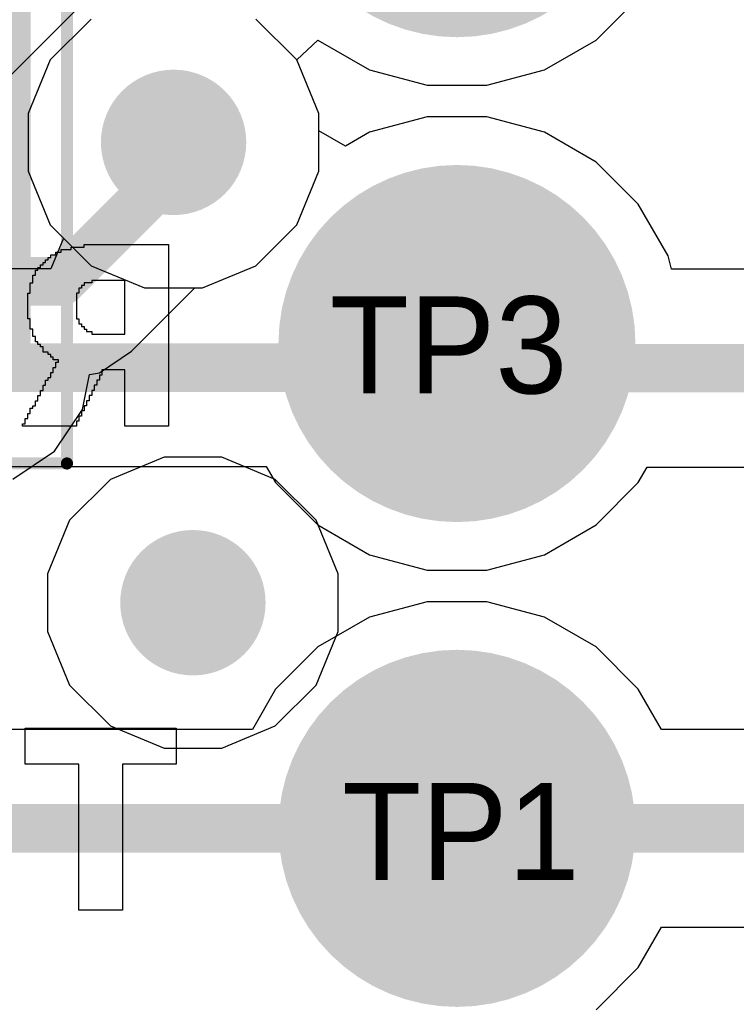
# Model space of a CAD drawing. Header units: millimetres. Extents: x -0.08 to 3.17, y -0.08 to 4.88.
# Tile 191 of 256: x 1.76 to 1.88, y 2.85 to 3.01. Entities that reach past the tile are written whole.
import ezdxf

# ---------------------------------------------------------------- set-up
doc = ezdxf.new("R2010")
doc.units = ezdxf.units.MM
doc.header["$MEASUREMENT"] = 0
for name, color, linetype in [('BottomLayer', 5, 'Continuous'), ('BottomOverlay', 54, 'Continuous'), ('BottomSolder', 6, 'Continuous'), ('Mechanical13', 56, 'Continuous'), ('Mechanical15', 56, 'Continuous'), ('Mechanical2', 216, 'Continuous'), ('MidLayer1', 16, 'Continuous'), ('MidLayer2', 76, 'Continuous'), ('MultiLayer', 9, 'Continuous'), ('TopLayer', 1, 'Continuous'), ('TopPaste', 8, 'Continuous'), ('TopSolder', 216, 'Continuous'), ('ViaHoleLayer', 16, 'Continuous')]:
    doc.layers.add(name, color=color, linetype=linetype)

# ---------------------------------------------------------------- blocks, each defined once
blk = doc.blocks.new('TP_1_27MM_508')
at = {"layer": 'BottomLayer', "const_width": 0.025}
blk.add_lwpolyline([(-0.0125, 0, 1), (0.0125, 0, 1)], format="xyb", close=True, dxfattribs=at)
at = {"layer": 'BottomSolder', "const_width": 0.029}
blk.add_lwpolyline([(-0.0145, 0, 1), (0.0145, 0, 1)], format="xyb", close=True, dxfattribs=at)
blk = doc.blocks.new('TP_1_27MM_509')
at = {"layer": 'BottomLayer', "const_width": 0.025}
blk.add_lwpolyline([(-0.016437, 0, 1), (0.008563, 0, 1)], format="xyb", close=True, dxfattribs=at)
at = {"layer": 'BottomSolder', "const_width": 0.029}
blk.add_lwpolyline([(-0.018437, 0, 1), (0.010563, 0, 1)], format="xyb", close=True, dxfattribs=at)
blk = doc.blocks.new('TP_1_27MM_511')
at = {"layer": 'BottomLayer', "const_width": 0.025}
blk.add_lwpolyline([(-0.020374, 0, 1), (0.004626, 0, 1)], format="xyb", close=True, dxfattribs=at)
at = {"layer": 'BottomSolder', "const_width": 0.029}
blk.add_lwpolyline([(-0.022374, 0, 1), (0.006626, 0, 1)], format="xyb", close=True, dxfattribs=at)
blk = doc.blocks.new('CAP_0603_524')
at = {"layer": 'Mechanical13', "const_width": 0.00472}
for points in [[(0.03465, 0.0189), (-0.03465, 0.0189)], [(-0.03465, -0.0189), (-0.03465, 0.0189)], [(0.03465, -0.0189), (0.03465, 0.0189)], [(0.03465, -0.0189), (-0.03465, -0.0189)]]:
    blk.add_lwpolyline(points, dxfattribs=at)
at = {"layer": 'Mechanical13', "const_width": 0.00236}
for points in [[(-0.03583, 0.0189, 1), (-0.03346, 0.0189, 1)], [(-0.03583, 0.0189, 1), (-0.03346, 0.0189, 1)], [(0.03346, 0.0189, 1), (0.03583, 0.0189, 1)], [(0.03346, 0.0189, 1), (0.03583, 0.0189, 1)], [(-0.03583, -0.0189, 1), (-0.03346, -0.0189, 1)], [(-0.03583, -0.0189, 1), (-0.03346, -0.0189, 1)], [(0.03346, -0.0189, 1), (0.03583, -0.0189, 1)], [(0.03346, -0.0189, 1), (0.03583, -0.0189, 1)]]:
    blk.add_lwpolyline(points, format="xyb", close=True, dxfattribs=at)
at = {"layer": 'Mechanical15', "const_width": 0.00197}
for points in [[(0.05472, 0.02717), (-0.05472, 0.02717)], [(-0.05472, -0.02717), (-0.05472, 0.02717)], [(0.05472, -0.02717), (0.05472, 0.02717)], [(0, -0.01358), (0, 0.01358)], [(0.01358, 0), (-0.01358, 0)], [(0.05472, -0.02717), (-0.05472, -0.02717)]]:
    blk.add_lwpolyline(points, dxfattribs=at)
at = {"layer": 'Mechanical15'}
for points, const_width in [([(-0.05522, 0.02717, 1), (-0.05423, 0.02717, 1)], 0.000984), ([(-0.05522, 0.02717, 1), (-0.05423, 0.02717, 1)], 0.000984), ([(0.05423, 0.02717, 1), (0.05522, 0.02717, 1)], 0.000984), ([(0.05423, 0.02717, 1), (0.05522, 0.02717, 1)], 0.000984), ([(-0.00049, 0.01358, 1), (0.00049, 0.01358, 1)], 0.000984), ([(0.00984, 0, 1), (-0.00984, 0, 1)], 0.00197), ([(-0.01407, 0, 1), (-0.01309, 0, 1)], 0.000984), ([(-0.01033, 0, 1), (-0.00935, 0, 1)], 0.000984), ([(0.00935, 0, 1), (0.01033, 0, 1)], 0.000984), ([(0.01309, 0, 1), (0.01407, 0, 1)], 0.000984), ([(-0.00049, -0.01358, 1), (0.00049, -0.01358, 1)], 0.000984), ([(-0.05522, -0.02717, 1), (-0.05423, -0.02717, 1)], 0.000984), ([(-0.05522, -0.02717, 1), (-0.05423, -0.02717, 1)], 0.000984), ([(0.05423, -0.02717, 1), (0.05522, -0.02717, 1)], 0.000984), ([(0.05423, -0.02717, 1), (0.05522, -0.02717, 1)], 0.000984)]:
    blk.add_lwpolyline(points, format="xyb", close=True, dxfattribs=dict(at, const_width=const_width))
at = {"layer": 'TopLayer', "const_width": 0.00873}
for points in [[(-0.04229, 0.01036, 1), (-0.03355, 0.01036, 1)], [(-0.0255, 0.01036, 1), (-0.01677, 0.01036, 1)], [(0.01677, 0.01036, 1), (0.0255, 0.01036, 1)], [(0.03355, 0.01036, 1), (0.04229, 0.01036, 1)], [(-0.04229, -0.01036, 1), (-0.03355, -0.01036, 1)], [(-0.0255, -0.01036, 1), (-0.01677, -0.01036, 1)], [(0.01677, -0.01036, 1), (0.0255, -0.01036, 1)], [(0.03355, -0.01036, 1), (0.04229, -0.01036, 1)]]:
    blk.add_lwpolyline(points, format="xyb", close=True, dxfattribs=at)
at = {"layer": 'TopLayer'}
for points in [[(-0.02114, 0.01909), (-0.03792, 0.01909), (-0.02114, -0.01909), (-0.03792, -0.01909)], [(0.02114, -0.01909), (0.03792, -0.01909), (0.02114, 0.01909), (0.03792, 0.01909)], [(-0.0124, 0.01036), (-0.04665, 0.01036), (-0.0124, -0.01036), (-0.04665, -0.01036)], [(0.0124, -0.01036), (0.04665, -0.01036), (0.0124, 0.01036), (0.04665, 0.01036)]]:
    blk.add_solid(points, dxfattribs=at)
at = {"layer": 'TopPaste', "const_width": 0.00873}
for points in [[(-0.04229, 0.01036, 1), (-0.03355, 0.01036, 1)], [(-0.0255, 0.01036, 1), (-0.01677, 0.01036, 1)], [(0.01677, 0.01036, 1), (0.0255, 0.01036, 1)], [(0.03355, 0.01036, 1), (0.04229, 0.01036, 1)], [(-0.04229, -0.01036, 1), (-0.03355, -0.01036, 1)], [(-0.0255, -0.01036, 1), (-0.01677, -0.01036, 1)], [(0.01677, -0.01036, 1), (0.0255, -0.01036, 1)], [(0.03355, -0.01036, 1), (0.04229, -0.01036, 1)]]:
    blk.add_lwpolyline(points, format="xyb", close=True, dxfattribs=at)
at = {"layer": 'TopPaste'}
for points in [[(-0.02114, 0.01909), (-0.03792, 0.01909), (-0.02114, -0.01909), (-0.03792, -0.01909)], [(0.02114, -0.01909), (0.03792, -0.01909), (0.02114, 0.01909), (0.03792, 0.01909)], [(-0.0124, 0.01036), (-0.04665, 0.01036), (-0.0124, -0.01036), (-0.04665, -0.01036)], [(0.0124, -0.01036), (0.04665, -0.01036), (0.0124, 0.01036), (0.04665, 0.01036)]]:
    blk.add_solid(points, dxfattribs=at)
at = {"layer": 'TopSolder', "const_width": 0.00873}
for points in [[(-0.04229, 0.01036, 1), (-0.03355, 0.01036, 1)], [(-0.0255, 0.01036, 1), (-0.01677, 0.01036, 1)], [(0.01677, 0.01036, 1), (0.0255, 0.01036, 1)], [(0.03355, 0.01036, 1), (0.04229, 0.01036, 1)], [(-0.04229, -0.01036, 1), (-0.03355, -0.01036, 1)], [(-0.0255, -0.01036, 1), (-0.01677, -0.01036, 1)], [(0.01677, -0.01036, 1), (0.0255, -0.01036, 1)], [(0.03355, -0.01036, 1), (0.04229, -0.01036, 1)]]:
    blk.add_lwpolyline(points, format="xyb", close=True, dxfattribs=at)
at = {"layer": 'TopSolder'}
for points in [[(-0.02114, 0.01909), (-0.03792, 0.01909), (-0.02114, -0.01909), (-0.03792, -0.01909)], [(0.02114, -0.01909), (0.03792, -0.01909), (0.02114, 0.01909), (0.03792, 0.01909)], [(-0.0124, 0.01036), (-0.04665, 0.01036), (-0.0124, -0.01036), (-0.04665, -0.01036)], [(0.0124, -0.01036), (0.04665, -0.01036), (0.0124, 0.01036), (0.04665, 0.01036)]]:
    blk.add_solid(points, dxfattribs=at)

msp = doc.modelspace()

# ---------------------------------------------------------------- linework, layer by layer
at = {"layer": 'BottomLayer'}
for p, q in [((1.8533, 3.00223), (1.86015, 3.00909)), ((1.77127, 3.00563), (1.76463, 2.99899)), ((1.80468, 2.99899), (1.80809, 3.00223)), ((1.80809, 3.00223), (1.81648, 2.99739)), ((1.8449, 2.99739), (1.8533, 3.00223)), ((1.76463, 2.99899), (1.76103, 2.99031)), ((1.80827, 2.99031), (1.80468, 2.99899)), ((1.81648, 2.99739), (1.82585, 2.99488)), ((1.83554, 2.99488), (1.8449, 2.99739)), ((1.82585, 2.99488), (1.83554, 2.99488)), ((1.76103, 2.99031), (1.76103, 2.98091)), ((1.80827, 2.98751), (1.80827, 2.99031)), ((1.82585, 2.98976), (1.81648, 2.98725)), ((1.83554, 2.98976), (1.82585, 2.98976)), ((1.8449, 2.98725), (1.83554, 2.98976)), ((1.8126, 2.98501), (1.80827, 2.98751)), ((1.81648, 2.98725), (1.8126, 2.98501)), ((1.8533, 2.9824), (1.8449, 2.98725)), ((1.86015, 2.97555), (1.8533, 2.9824)), ((1.76103, 2.98091), (1.76463, 2.97223)), ((1.865, 2.96716), (1.86015, 2.97555)), ((1.76463, 2.97223), (1.76677, 2.97008)), ((1.76677, 2.97008), (1.7647, 2.96508)), ((1.86557, 2.965), (1.865, 2.96716)), ((1.7647, 2.96508), (1.68804, 2.96508)), ((1.9267, 2.965), (1.86557, 2.965)), ((1.59855, 2.93296), (1.79972, 2.93296)), ((1.79972, 2.93296), (1.80124, 2.93035)), ((1.86015, 2.93035), (1.86161, 2.93288)), ((1.86161, 2.93288), (1.93335, 2.93288)), ((1.80124, 2.93035), (1.80809, 2.92349)), ((1.8533, 2.92349), (1.86015, 2.93035)), ((1.80809, 2.92349), (1.81648, 2.91865)), ((1.8449, 2.91865), (1.8533, 2.92349)), ((1.81648, 2.91865), (1.82585, 2.91614)), ((1.83554, 2.91614), (1.8449, 2.91865)), ((1.82585, 2.91614), (1.83554, 2.91614)), ((1.82585, 2.91102), (1.81648, 2.90851)), ((1.83554, 2.91102), (1.82585, 2.91102)), ((1.8449, 2.90851), (1.83554, 2.91102)), ((1.81648, 2.90851), (1.80809, 2.90366)), ((1.8533, 2.90366), (1.8449, 2.90851)), ((1.80809, 2.90366), (1.80124, 2.89681)), ((1.86015, 2.89681), (1.8533, 2.90366)), ((1.80124, 2.89681), (1.79746, 2.89026)), ((1.86393, 2.89026), (1.86015, 2.89681)), ((1.79746, 2.89026), (1.67722, 2.89026)), ((1.93193, 2.89026), (1.86393, 2.89026)), ((1.86015, 2.85161), (1.86393, 2.85815)), ((1.86393, 2.85815), (1.93858, 2.85815)), ((1.8533, 2.84475), (1.86015, 2.85161))]:
    msp.add_line(p, q, dxfattribs=at)
for points, const_width in [([(1.77875, 2.98561, 1), (1.79056, 2.98561, 1)], 0.01181), ([(1.82872, 2.95295, 1), (1.83266, 2.95295, 1)], 0.00394), ([(1.82872, 2.95295, 1), (1.83266, 2.95295, 1)], 0.00394), ([(1.8248, 2.94902, 1), (1.82874, 2.94902, 1)], 0.00394), ([(1.8248, 2.94902, 1), (1.82874, 2.94902, 1)], 0.00394), ([(1.83273, 2.94894, 1), (1.83667, 2.94894, 1)], 0.00394), ([(1.83273, 2.94894, 1), (1.83667, 2.94894, 1)], 0.00394), ([(1.78189, 2.91085, 1), (1.7937, 2.91085, 1)], 0.01181), ([(1.82872, 2.87421, 1), (1.83266, 2.87421, 1)], 0.00394), ([(1.82872, 2.87421, 1), (1.83266, 2.87421, 1)], 0.00394)]:
    msp.add_lwpolyline(points, format="xyb", close=True, dxfattribs=dict(at, const_width=const_width))
at = {"layer": 'BottomLayer', "const_width": 0.00787}
for points in [[(1.82677, 2.94902), (1.83069, 2.95295)], [(1.83069, 2.95295), (1.8347, 2.94894)], [(1.58269, 2.94902), (1.82677, 2.94902)], [(1.8347, 2.94894), (1.93335, 2.94894)], [(1.67722, 2.87421), (1.83069, 2.87421)], [(1.83069, 2.87421), (1.93858, 2.87421)]]:
    msp.add_lwpolyline(points, dxfattribs=at)
at = {"layer": 'BottomOverlay'}
for p, q in [((1.76637, 2.96778), (1.76637, 2.96819)), ((1.76637, 2.96819), (1.76803, 2.96819)), ((1.76803, 2.96819), (1.76803, 2.96861)), ((1.76803, 2.96861), (1.77011, 2.96861)), ((1.77011, 2.96861), (1.77011, 2.96902)), ((1.77011, 2.96902), (1.78383, 2.96902)), ((1.78383, 2.96902), (1.78383, 2.93951)), ((1.76387, 2.96611), (1.76387, 2.96653)), ((1.76387, 2.96653), (1.76429, 2.96653)), ((1.76429, 2.96653), (1.76429, 2.96694)), ((1.76429, 2.96694), (1.7647, 2.96694)), ((1.7647, 2.96694), (1.7647, 2.96736)), ((1.7647, 2.96736), (1.76553, 2.96736)), ((1.76553, 2.96736), (1.76553, 2.96778)), ((1.76553, 2.96778), (1.76637, 2.96778)), ((1.76221, 2.96403), (1.76221, 2.96487)), ((1.76221, 2.96487), (1.76262, 2.96487)), ((1.76262, 2.96487), (1.76262, 2.96528)), ((1.76262, 2.96528), (1.76304, 2.96528)), ((1.76304, 2.96528), (1.76304, 2.9657)), ((1.76304, 2.9657), (1.76346, 2.9657)), ((1.76346, 2.9657), (1.76346, 2.96611)), ((1.76346, 2.96611), (1.76387, 2.96611)), ((1.76179, 2.96279), (1.76179, 2.96403)), ((1.76179, 2.96403), (1.76221, 2.96403)), ((1.77676, 2.9632), (1.77135, 2.9632)), ((1.77135, 2.9632), (1.77135, 2.96279)), ((1.77676, 2.95447), (1.77676, 2.9632)), ((1.76138, 2.96112), (1.76138, 2.96279)), ((1.76138, 2.96279), (1.76179, 2.96279)), ((1.76969, 2.96196), (1.76928, 2.96196)), ((1.76928, 2.96196), (1.76928, 2.96112)), ((1.77011, 2.96237), (1.76969, 2.96237)), ((1.76969, 2.96237), (1.76969, 2.96196)), ((1.77135, 2.96279), (1.77011, 2.96279)), ((1.77011, 2.96279), (1.77011, 2.96237)), ((1.76096, 2.95697), (1.76096, 2.96112)), ((1.76096, 2.96112), (1.76138, 2.96112)), ((1.76928, 2.96112), (1.76886, 2.96112)), ((1.76886, 2.96112), (1.76886, 2.95697)), ((1.76138, 2.95697), (1.76096, 2.95697)), ((1.76138, 2.9553), (1.76138, 2.95697)), ((1.76886, 2.95697), (1.76928, 2.95697)), ((1.76928, 2.95697), (1.76928, 2.95614)), ((1.76179, 2.9553), (1.76138, 2.9553)), ((1.76179, 2.95406), (1.76179, 2.9553)), ((1.76928, 2.95614), (1.76969, 2.95614)), ((1.76969, 2.95614), (1.76969, 2.95572)), ((1.76969, 2.95572), (1.77011, 2.95572)), ((1.77011, 2.95572), (1.77011, 2.9553)), ((1.77011, 2.9553), (1.77052, 2.9553)), ((1.77052, 2.9553), (1.77052, 2.95489)), ((1.76221, 2.95406), (1.76179, 2.95406)), ((1.76221, 2.95323), (1.76221, 2.95406)), ((1.77052, 2.95489), (1.77135, 2.95489)), ((1.77135, 2.95489), (1.77135, 2.95447)), ((1.77135, 2.95447), (1.7726, 2.95447)), ((1.7726, 2.95447), (1.77302, 2.95447)), ((1.77302, 2.95447), (1.77676, 2.95447)), ((1.76262, 2.95323), (1.76221, 2.95323)), ((1.76262, 2.95281), (1.76262, 2.95323)), ((1.76304, 2.95281), (1.76262, 2.95281)), ((1.76304, 2.95239), (1.76304, 2.95281)), ((1.76346, 2.95239), (1.76304, 2.95239)), ((1.76346, 2.95156), (1.76346, 2.95239)), ((1.76429, 2.95156), (1.76346, 2.95156)), ((1.76429, 2.95115), (1.76429, 2.95156)), ((1.7647, 2.95115), (1.76429, 2.95115)), ((1.7647, 2.95073), (1.7647, 2.95115)), ((1.76512, 2.95073), (1.7647, 2.95073)), ((1.76512, 2.95032), (1.76512, 2.95073)), ((1.76595, 2.95032), (1.76512, 2.95032)), ((1.76595, 2.9499), (1.76595, 2.95032)), ((1.76512, 2.94824), (1.76512, 2.94907)), ((1.76512, 2.94907), (1.76553, 2.94907)), ((1.76553, 2.94907), (1.76553, 2.9499)), ((1.76553, 2.9499), (1.76595, 2.9499)), ((1.76429, 2.94699), (1.76429, 2.94741)), ((1.76429, 2.94741), (1.7647, 2.94741)), ((1.7647, 2.94741), (1.7647, 2.94824)), ((1.7647, 2.94824), (1.76512, 2.94824)), ((1.77302, 2.94782), (1.7726, 2.94782)), ((1.7726, 2.94782), (1.7726, 2.94699)), ((1.77676, 2.94865), (1.77302, 2.94865)), ((1.77302, 2.94865), (1.77302, 2.94782)), ((1.77676, 2.93951), (1.77676, 2.94865)), ((1.76346, 2.94533), (1.76346, 2.94616)), ((1.76346, 2.94616), (1.76387, 2.94616)), ((1.76387, 2.94616), (1.76387, 2.94699)), ((1.76387, 2.94699), (1.76429, 2.94699)), ((1.77219, 2.94616), (1.77177, 2.94616)), ((1.77177, 2.94616), (1.77177, 2.94533)), ((1.7726, 2.94699), (1.77219, 2.94699)), ((1.77219, 2.94699), (1.77219, 2.94616)), ((1.76262, 2.94366), (1.76262, 2.9445)), ((1.76262, 2.9445), (1.76304, 2.9445)), ((1.76304, 2.9445), (1.76304, 2.94533)), ((1.76304, 2.94533), (1.76346, 2.94533)), ((1.77135, 2.9445), (1.77094, 2.9445)), ((1.77094, 2.9445), (1.77094, 2.94366)), ((1.77177, 2.94533), (1.77135, 2.94533)), ((1.77135, 2.94533), (1.77135, 2.9445)), ((1.76138, 2.94159), (1.76138, 2.94242)), ((1.76138, 2.94242), (1.76179, 2.94242)), ((1.76179, 2.94242), (1.76179, 2.94283)), ((1.76179, 2.94283), (1.76221, 2.94283)), ((1.76221, 2.94283), (1.76221, 2.94366)), ((1.76221, 2.94366), (1.76262, 2.94366)), ((1.77052, 2.94283), (1.77011, 2.94283)), ((1.77011, 2.94283), (1.77011, 2.942)), ((1.77094, 2.94366), (1.77052, 2.94366)), ((1.77052, 2.94366), (1.77052, 2.94283)), ((1.76055, 2.93992), (1.76055, 2.94075)), ((1.76055, 2.94075), (1.76096, 2.94075)), ((1.76096, 2.94075), (1.76096, 2.94159)), ((1.76096, 2.94159), (1.76138, 2.94159)), ((1.76969, 2.94117), (1.76928, 2.94117)), ((1.76928, 2.94117), (1.76928, 2.94034)), ((1.77011, 2.942), (1.76969, 2.942)), ((1.76969, 2.942), (1.76969, 2.94117)), ((1.76013, 2.93951), (1.76013, 2.93992)), ((1.76013, 2.93992), (1.76055, 2.93992)), ((1.76886, 2.93951), (1.76013, 2.93951)), ((1.76928, 2.94034), (1.76886, 2.94034)), ((1.76886, 2.94034), (1.76886, 2.93951)), ((1.78383, 2.93951), (1.77676, 2.93951)), ((1.76055, 2.88463), (1.76055, 2.89045)), ((1.76055, 2.89045), (1.77842, 2.89045)), ((1.77842, 2.89045), (1.77884, 2.89045)), ((1.77884, 2.89045), (1.78507, 2.89045)), ((1.78507, 2.89045), (1.78507, 2.88463)), ((1.76928, 2.88463), (1.76055, 2.88463)), ((1.76928, 2.86094), (1.76928, 2.88463)), ((1.78507, 2.88463), (1.77634, 2.88463)), ((1.77634, 2.88463), (1.77634, 2.86094)), ((1.77634, 2.86094), (1.76928, 2.86094))]:
    msp.add_line(p, q, dxfattribs=at)
at = {"layer": 'MidLayer1'}
for p, q in [((1.77127, 3.00563), (1.76463, 2.99899)), ((1.80468, 2.99899), (1.79803, 3.00563)), ((1.76463, 2.99899), (1.76103, 2.99031)), ((1.80827, 2.99031), (1.80468, 2.99899)), ((1.76103, 2.99031), (1.76103, 2.98091)), ((1.80827, 2.98091), (1.80827, 2.99031)), ((1.76103, 2.98091), (1.76463, 2.97223)), ((1.80468, 2.97223), (1.80827, 2.98091)), ((1.76463, 2.97223), (1.77127, 2.96558)), ((1.79803, 2.96558), (1.80468, 2.97223)), ((1.77127, 2.96558), (1.77995, 2.96199)), ((1.78935, 2.96199), (1.79803, 2.96558)), ((1.77995, 2.96199), (1.78935, 2.96199))]:
    msp.add_line(p, q, dxfattribs=at)
at = {"layer": 'MidLayer1', "const_width": 0.01181}
for points in [[(1.77875, 2.98561, 1), (1.79056, 2.98561, 1)], [(1.78189, 2.91085, 1), (1.7937, 2.91085, 1)]]:
    msp.add_lwpolyline(points, format="xyb", close=True, dxfattribs=at)
at = {"layer": 'MidLayer2'}
for p, q in [((1.75264, 2.991), (1.85167, 3.09002)), ((1.7831, 2.93448), (1.77441, 2.93088)), ((1.79249, 2.93448), (1.7831, 2.93448)), ((1.80118, 2.93088), (1.79249, 2.93448)), ((1.77441, 2.93088), (1.76777, 2.92423)), ((1.80782, 2.92423), (1.80118, 2.93088)), ((1.76777, 2.92423), (1.76417, 2.91555)), ((1.81142, 2.91555), (1.80782, 2.92423)), ((1.76417, 2.91555), (1.76417, 2.90615)), ((1.81142, 2.90615), (1.81142, 2.91555)), ((1.76417, 2.90615), (1.76777, 2.89747)), ((1.80782, 2.89747), (1.81142, 2.90615)), ((1.76777, 2.89747), (1.77441, 2.89083)), ((1.80118, 2.89083), (1.80782, 2.89747)), ((1.77441, 2.89083), (1.7831, 2.88723)), ((1.79249, 2.88723), (1.80118, 2.89083)), ((1.7831, 2.88723), (1.79249, 2.88723))]:
    msp.add_line(p, q, dxfattribs=at)
at = {"layer": 'MidLayer2', "const_width": 0.00787}
msp.add_lwpolyline([(1.74611, 2.99752), (1.84514, 3.09655)], dxfattribs=at)
at = {"layer": 'MidLayer2', "const_width": 0.01181}
for points in [[(1.77875, 2.98561, 1), (1.79056, 2.98561, 1)], [(1.78189, 2.91085, 1), (1.7937, 2.91085, 1)]]:
    msp.add_lwpolyline(points, format="xyb", close=True, dxfattribs=at)
at = {"layer": 'MultiLayer', "const_width": 0.01181}
for points in [[(1.77875, 2.98561, 1), (1.79056, 2.98561, 1)], [(1.78189, 2.91085, 1), (1.7937, 2.91085, 1)]]:
    msp.add_lwpolyline(points, format="xyb", close=True, dxfattribs=at)
at = {"layer": 'TopLayer'}
for p, q in [((1.80468, 2.99899), (1.79803, 3.00563)), ((1.80827, 2.99031), (1.80468, 2.99899)), ((1.80827, 2.98091), (1.80827, 2.99031)), ((1.80468, 2.97223), (1.80827, 2.98091)), ((1.79803, 2.96558), (1.80468, 2.97223)), ((1.78935, 2.96199), (1.79803, 2.96558)), ((1.7778, 2.95169), (1.7881, 2.96199)), ((1.7881, 2.96199), (1.78935, 2.96199)), ((1.7726, 2.94821), (1.7778, 2.95169)), ((1.76987, 2.94225), (1.77099, 2.94789)), ((1.77099, 2.94789), (1.7726, 2.94821)), ((1.76533, 2.93546), (1.76987, 2.94225)), ((1.75853, 2.93092), (1.76533, 2.93546))]:
    msp.add_line(p, q, dxfattribs=at)
for points, const_width in [([(1.77875, 2.98561, 1), (1.79056, 2.98561, 1)], 0.01181), ([(1.78268, 2.98561, 1), (1.78662, 2.98561, 1)], 0.00394), ([(1.77967, 2.98259, 1), (1.78361, 2.98259, 1)], 0.00394), ([(1.77967, 2.98259, 1), (1.78361, 2.98259, 1)], 0.00394), ([(1.77967, 2.97823, 1), (1.78361, 2.97823, 1)], 0.00394), ([(1.77967, 2.97823, 1), (1.78361, 2.97823, 1)], 0.00394), ([(1.76448, 2.96304, 1), (1.76842, 2.96304, 1)], 0.00394), ([(1.76448, 2.96304, 1), (1.76842, 2.96304, 1)], 0.00394), ([(1.78189, 2.91085, 1), (1.7937, 2.91085, 1)], 0.01181)]:
    msp.add_lwpolyline(points, format="xyb", close=True, dxfattribs=dict(at, const_width=const_width))
at = {"layer": 'TopLayer', "const_width": 0.00787}
for points in [[(1.78164, 2.98259), (1.78465, 2.98561)], [(1.78164, 2.97823), (1.78164, 2.98259)], [(1.76645, 2.96304), (1.78164, 2.97823)], [(1.74544, 2.96304), (1.76645, 2.96304)]]:
    msp.add_lwpolyline(points, dxfattribs=at)
at = {"layer": 'ViaHoleLayer', "const_width": 0.00591}
for points in [[(1.7817, 2.98561, 1), (1.7876, 2.98561, 1)], [(1.78484, 2.91085, 1), (1.79075, 2.91085, 1)]]:
    msp.add_lwpolyline(points, format="xyb", close=True, dxfattribs=at)

# ---------------------------------------------------------------- block references
for name, p, rotation in [('TP_1_27MM_508', (1.83069, 3.03169), 90), ('CAP_0603_524', (1.74016, 2.98819), 270), ('TP_1_27MM_509', (1.83069, 2.95688), 90), ('TP_1_27MM_511', (1.83069, 2.88208), 90)]:
    msp.add_blockref(name, p, dxfattribs=dict(rotation=rotation))

# ---------------------------------------------------------------- texts
at = {"layer": 'Mechanical2'}
for s, p in [('TP3', (1.81002, 2.94484)), ('TP1', (1.81202, 2.86584))]:
    msp.add_text(s, height=0.015748, dxfattribs=at).set_placement(p)

doc.saveas('drawing.dxf')
